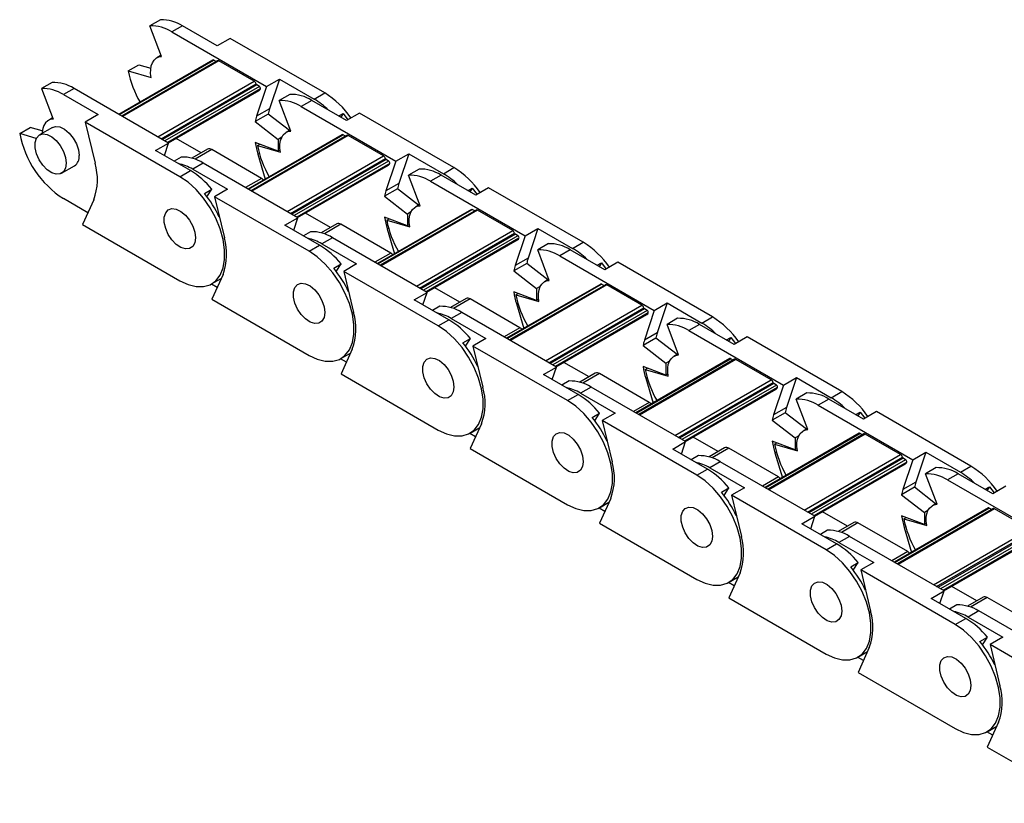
# Model space of a CAD drawing. Header units: millimetres. Extents: x 19 to 819, y 19 to 629.
# Tile 5 of 9: x 604 to 657, y 543 to 585. Entities that reach past the tile are written whole.
import ezdxf

# ---------------------------------------------------------------- set-up
doc = ezdxf.new("R2010")
doc.units = ezdxf.units.MM
doc.header["$LTSCALE"] = 3

msp = doc.modelspace()

# ---------------------------------------------------------------- linework, layer by layer
for p, q in [((611.196, 584.962), (610.623, 584.631)), ((611.249, 582.976), (610.623, 584.631)), ((612.385, 584.632), (611.812, 584.302)), ((614.264, 583.548), (612.385, 584.632)), ((611.812, 584.302), (616.933, 581.345)), ((614.964, 583.952), (614.264, 583.548)), ((620.085, 580.995), (614.964, 583.952)), ((611.227, 583.035), (610.995, 582.901)), ((614.033, 582.778), (608.939, 579.837)), ((608.965, 579.822), (614.078, 582.774)), ((614.283, 582.742), (609.096, 579.747)), ((614.358, 582.734), (609.139, 579.722)), ((609.442, 582.188), (610.015, 582.519)), ((610.015, 582.519), (610.667, 582.33)), ((614.208, 582.698), (614.078, 582.774)), ((616.267, 581.632), (614.358, 582.734)), ((609.442, 582.188), (610.687, 581.828)), ((605.32, 581.569), (604.747, 581.239)), ((611.049, 578.62), (616.267, 581.632)), ((611.226, 578.517), (616.369, 581.486)), ((616.409, 581.428), (611.297, 578.476)), ((616.547, 581.348), (611.435, 578.397)), ((616.933, 581.345), (616.399, 579.732)), ((616.547, 581.348), (616.409, 581.428)), ((616.933, 581.345), (617.634, 581.75)), ((617.634, 581.75), (617.099, 580.136)), ((617.634, 581.75), (619.513, 580.665)), ((604.747, 581.239), (605.373, 579.584)), ((606.509, 581.24), (605.936, 580.91)), ((605.936, 580.91), (607.815, 579.825)), ((611.63, 578.284), (606.509, 581.24)), ((616.607, 581.214), (611.581, 578.312)), ((611.62, 578.29), (616.535, 581.127)), ((618.196, 580.92), (617.624, 580.59)), ((619.513, 580.665), (620.085, 580.995)), ((618.249, 578.935), (617.624, 580.59)), ((619.385, 580.591), (618.813, 580.261)), ((618.813, 580.261), (623.934, 577.304)), ((621.265, 579.506), (619.385, 580.591)), ((607.815, 579.825), (607.115, 579.421)), ((617.026, 579.853), (616.326, 579.449)), ((617.099, 580.136), (616.399, 579.732)), ((618.17, 578.96), (617.026, 579.853)), ((620.845, 579.749), (621.08, 579.884)), ((621.08, 579.884), (620.952, 579.687)), ((621.08, 579.884), (621.338, 579.549)), ((621.965, 579.911), (621.265, 579.506)), ((627.086, 576.954), (621.965, 579.911)), ((603.566, 578.796), (604.139, 579.126)), ((604.791, 578.938), (604.139, 579.126)), ((605.336, 579.132), (604.636, 578.728)), ((605.351, 579.642), (605.119, 579.509)), ((612.237, 576.464), (607.115, 579.421)), ((607.115, 579.421), (607.65, 577.19)), ((616.326, 579.449), (617.561, 578.485)), ((604.462, 578.536), (603.566, 578.796)), ((621.033, 578.737), (615.939, 575.796)), ((615.966, 575.781), (621.078, 578.732)), ((621.283, 578.701), (616.096, 575.706)), ((621.358, 578.693), (616.14, 575.681)), ((617.757, 578.598), (617.561, 578.485)), ((618.227, 578.993), (617.995, 578.86)), ((621.208, 578.657), (621.078, 578.732)), ((623.267, 577.591), (621.358, 578.693)), ((610.93, 577.88), (611.63, 578.284)), ((611.405, 577.605), (611.63, 578.284)), ((613.399, 577.752), (612.043, 578.534)), ((617.561, 577.848), (616.326, 578.309)), ((616.442, 578.147), (616.567, 578.219)), ((616.442, 578.147), (617.687, 577.786)), ((617.561, 578.485), (617.561, 577.848)), ((612.809, 576.795), (610.93, 577.88)), ((612.32, 577.528), (611.93, 577.303)), ((613.74, 577.949), (612.897, 577.462)), ((613.965, 577.927), (613.067, 577.408)), ((616.66, 576.372), (613.965, 577.927)), ((616.471, 577.675), (616.544, 577.718)), ((616.471, 577.675), (616.869, 576.333)), ((617.669, 577.91), (617.561, 577.848)), ((618.049, 574.578), (623.267, 577.591)), ((623.934, 577.304), (624.634, 577.708)), ((624.634, 577.708), (624.099, 576.095)), ((624.634, 577.708), (626.513, 576.624)), ((605.836, 576.649), (606.536, 577.053)), ((613.509, 577.199), (612.937, 576.868)), ((618.631, 574.243), (613.509, 577.199)), ((618.226, 574.476), (623.369, 577.445)), ((623.41, 577.386), (618.297, 574.435)), ((623.548, 577.307), (618.435, 574.355)), ((623.607, 577.173), (618.581, 574.271)), ((618.62, 574.249), (623.535, 577.086)), ((623.934, 577.304), (623.399, 575.691)), ((623.548, 577.307), (623.41, 577.386)), ((612.237, 576.464), (612.809, 576.795)), ((612.937, 576.868), (614.816, 575.784)), ((625.197, 576.879), (624.624, 576.549)), ((625.25, 574.893), (624.624, 576.549)), ((626.386, 576.55), (625.813, 576.219)), ((628.265, 575.465), (626.386, 576.55)), ((626.513, 576.624), (627.086, 576.954)), ((616.66, 576.372), (615.801, 575.876)), ((624.099, 576.095), (623.399, 575.691)), ((625.813, 576.219), (630.934, 573.263)), ((613.57, 575.549), (613.973, 575.782)), ((613.71, 575.374), (613.973, 575.782)), ((614.816, 575.784), (614.116, 575.379)), ((624.027, 575.812), (623.327, 575.408)), ((623.327, 575.408), (624.561, 574.443)), ((625.17, 574.919), (624.027, 575.812)), ((627.846, 575.707), (628.08, 575.843)), ((628.08, 575.843), (627.953, 575.645)), ((628.08, 575.843), (628.338, 575.507)), ((628.965, 575.869), (628.265, 575.465)), ((634.086, 572.913), (628.965, 575.869)), ((607.26, 574.512), (605.936, 575.276)), ((607.578, 575.216), (606.97, 573.871)), ((619.237, 572.423), (614.116, 575.379)), ((614.116, 575.379), (614.65, 573.149)), ((625.227, 574.952), (624.996, 574.818)), ((620.399, 573.711), (619.044, 574.493)), ((628.033, 574.696), (622.94, 571.755)), ((622.966, 571.74), (628.078, 574.691)), ((628.284, 574.659), (623.096, 571.665)), ((628.359, 574.652), (623.14, 571.639)), ((624.758, 574.557), (624.561, 574.443)), ((624.561, 574.443), (624.561, 573.806)), ((628.209, 574.616), (628.078, 574.691)), ((630.268, 573.55), (628.359, 574.652)), ((606.97, 573.871), (612.237, 570.83)), ((617.931, 573.839), (618.631, 574.243)), ((619.81, 572.754), (617.931, 573.839)), ((618.406, 573.564), (618.631, 574.243)), ((620.741, 573.908), (619.898, 573.421)), ((620.966, 573.886), (620.067, 573.367)), ((623.66, 572.33), (620.966, 573.886)), ((624.561, 573.806), (623.327, 574.268)), ((623.443, 574.105), (623.568, 574.178)), ((623.443, 574.105), (624.688, 573.745)), ((624.669, 573.869), (624.561, 573.806)), ((619.321, 573.487), (618.93, 573.262)), ((623.471, 573.634), (623.544, 573.676)), ((623.471, 573.634), (623.87, 572.292)), ((625.049, 570.537), (630.268, 573.55)), ((625.227, 570.435), (630.369, 573.404)), ((630.41, 573.345), (625.298, 570.394)), ((630.548, 573.265), (625.436, 570.314)), ((630.934, 573.263), (630.4, 571.649)), ((630.548, 573.265), (630.41, 573.345)), ((630.934, 573.263), (631.634, 573.667)), ((631.634, 573.667), (631.1, 572.053)), ((631.634, 573.667), (633.513, 572.582)), ((619.237, 572.423), (619.81, 572.754)), ((620.51, 573.158), (619.937, 572.827)), ((619.937, 572.827), (621.816, 571.742)), ((625.631, 570.201), (620.51, 573.158)), ((630.607, 573.131), (625.582, 570.23)), ((625.62, 570.207), (630.535, 573.045)), ((632.197, 572.838), (631.624, 572.507)), ((633.513, 572.582), (634.086, 572.913)), ((623.66, 572.33), (622.801, 571.835)), ((632.25, 570.852), (631.624, 572.507)), ((633.386, 572.509), (632.813, 572.178)), ((635.265, 571.424), (633.386, 572.509)), ((620.571, 571.508), (620.974, 571.74)), ((620.71, 571.332), (620.974, 571.74)), ((621.816, 571.742), (621.116, 571.338)), ((631.027, 571.771), (630.327, 571.366)), ((631.1, 572.053), (630.4, 571.649)), ((632.17, 570.878), (631.027, 571.771)), ((632.813, 572.178), (637.935, 569.222)), ((634.846, 571.666), (635.081, 571.802)), ((635.081, 571.802), (634.953, 571.604)), ((635.081, 571.802), (635.338, 571.466)), ((635.965, 571.828), (635.265, 571.424)), ((641.087, 568.872), (635.965, 571.828)), ((614.579, 571.175), (613.97, 569.83)), ((626.237, 568.382), (621.116, 571.338)), ((621.116, 571.338), (621.651, 569.108)), ((630.327, 571.366), (631.562, 570.402)), ((614.26, 570.47), (613.947, 570.651)), ((613.961, 570.659), (614.481, 570.959)), ((635.034, 570.654), (629.94, 567.714)), ((629.966, 567.699), (635.079, 570.65)), ((635.284, 570.618), (630.097, 567.623)), ((635.359, 570.611), (630.141, 567.598)), ((632.228, 570.911), (631.996, 570.777)), ((635.209, 570.575), (635.079, 570.65)), ((637.268, 569.508), (635.359, 570.611)), ((624.931, 569.797), (625.631, 570.201)), ((625.406, 569.523), (625.631, 570.201)), ((627.399, 569.669), (626.044, 570.452)), ((631.562, 569.765), (630.327, 570.227)), ((630.443, 570.064), (630.568, 570.137)), ((630.443, 570.064), (631.688, 569.704)), ((631.758, 570.515), (631.562, 570.402)), ((631.562, 570.402), (631.562, 569.765)), ((613.97, 569.83), (619.237, 566.789)), ((626.81, 568.713), (624.931, 569.797)), ((627.741, 569.867), (626.898, 569.38)), ((627.966, 569.844), (627.067, 569.325)), ((630.66, 568.289), (627.966, 569.844)), ((630.471, 569.593), (630.545, 569.635)), ((630.471, 569.593), (630.87, 568.251)), ((631.67, 569.827), (631.562, 569.765)), ((637.935, 569.222), (638.635, 569.626)), ((638.635, 569.626), (638.1, 568.012)), ((638.635, 569.626), (640.514, 568.541)), ((626.321, 569.446), (625.93, 569.22)), ((627.51, 569.117), (626.937, 568.786)), ((632.631, 566.16), (627.51, 569.117)), ((632.05, 566.496), (637.268, 569.508)), ((632.227, 566.394), (637.37, 569.362)), ((637.41, 569.304), (632.298, 566.353)), ((637.548, 569.224), (632.436, 566.273)), ((637.608, 569.09), (632.582, 566.189)), ((632.621, 566.166), (637.536, 569.004)), ((637.935, 569.222), (637.4, 567.608)), ((637.548, 569.224), (637.41, 569.304)), ((626.237, 568.382), (626.81, 568.713)), ((626.937, 568.786), (628.817, 567.701)), ((639.197, 568.797), (638.625, 568.466)), ((639.25, 566.811), (638.625, 568.466)), ((640.387, 568.468), (639.814, 568.137)), ((642.266, 567.383), (640.387, 568.468)), ((640.514, 568.541), (641.087, 568.872)), ((630.66, 568.289), (629.802, 567.794)), ((638.1, 568.012), (637.4, 567.608)), ((639.814, 568.137), (644.935, 565.181)), ((627.571, 567.466), (627.974, 567.699)), ((627.711, 567.291), (627.974, 567.699)), ((628.817, 567.701), (628.116, 567.297)), ((638.027, 567.729), (637.327, 567.325)), ((639.171, 566.836), (638.027, 567.729)), ((641.846, 567.625), (642.081, 567.76)), ((642.081, 567.76), (641.953, 567.563)), ((642.081, 567.76), (642.339, 567.425)), ((642.966, 567.787), (642.266, 567.383)), ((648.087, 564.83), (642.966, 567.787)), ((620.962, 566.618), (621.481, 566.918)), ((621.579, 567.134), (620.97, 565.788)), ((633.238, 564.341), (628.116, 567.297)), ((628.116, 567.297), (628.651, 565.066)), ((637.327, 567.325), (638.562, 566.361)), ((639.228, 566.87), (638.996, 566.736)), ((621.26, 566.429), (620.947, 566.61)), ((634.4, 565.628), (633.044, 566.411)), ((642.034, 566.613), (636.94, 563.673)), ((636.967, 563.657), (642.079, 566.609)), ((642.284, 566.577), (637.097, 563.582)), ((642.359, 566.569), (637.141, 563.557)), ((638.758, 566.474), (638.562, 566.361)), ((638.562, 566.361), (638.562, 565.724)), ((642.209, 566.534), (642.079, 566.609)), ((644.269, 565.467), (642.359, 566.569)), ((631.931, 565.756), (632.631, 566.16)), ((632.407, 565.482), (632.631, 566.16)), ((634.742, 565.826), (633.898, 565.339)), ((634.967, 565.803), (634.068, 565.284)), ((637.661, 564.248), (634.967, 565.803)), ((638.562, 565.724), (637.327, 566.185)), ((637.443, 566.023), (637.568, 566.095)), ((637.443, 566.023), (638.689, 565.663)), ((620.97, 565.788), (626.237, 562.748)), ((633.81, 564.671), (631.931, 565.756)), ((633.321, 565.405), (632.931, 565.179)), ((637.472, 565.552), (637.545, 565.594)), ((637.472, 565.552), (637.871, 564.21)), ((638.67, 565.786), (638.562, 565.724)), ((639.05, 562.455), (644.269, 565.467)), ((639.228, 562.352), (644.37, 565.321)), ((644.411, 565.263), (639.298, 562.311)), ((644.549, 565.183), (644.411, 565.263)), ((644.935, 565.181), (645.635, 565.585)), ((645.635, 565.585), (645.101, 563.971)), ((645.635, 565.585), (647.514, 564.5)), ((634.51, 565.075), (633.938, 564.745)), ((633.938, 564.745), (635.817, 563.66)), ((639.632, 562.119), (634.51, 565.075)), ((644.549, 565.183), (639.436, 562.232)), ((644.608, 565.049), (639.582, 562.148)), ((639.621, 562.125), (644.536, 564.962)), ((644.935, 565.181), (644.4, 563.567)), ((646.198, 564.756), (645.625, 564.425)), ((647.514, 564.5), (648.087, 564.83)), ((633.238, 564.341), (633.81, 564.671)), ((637.661, 564.248), (636.802, 563.752)), ((646.251, 562.77), (645.625, 564.425)), ((647.387, 564.426), (646.814, 564.096)), ((649.266, 563.342), (647.387, 564.426)), ((645.028, 563.688), (644.328, 563.284)), ((645.101, 563.971), (644.4, 563.567)), ((646.171, 562.795), (645.028, 563.688)), ((646.814, 564.096), (651.935, 561.139)), ((648.847, 563.584), (649.081, 563.719)), ((649.081, 563.719), (648.954, 563.522)), ((649.081, 563.719), (649.339, 563.384)), ((649.966, 563.746), (649.266, 563.342)), ((655.087, 560.789), (649.966, 563.746)), ((634.571, 563.425), (634.974, 563.658)), ((634.711, 563.25), (634.974, 563.658)), ((635.817, 563.66), (635.117, 563.256)), ((640.238, 560.299), (635.117, 563.256)), ((635.117, 563.256), (635.651, 561.025)), ((644.328, 563.284), (645.563, 562.32)), ((627.962, 562.577), (628.482, 562.877)), ((628.579, 563.093), (627.971, 561.747)), ((646.228, 562.828), (645.997, 562.695)), ((628.261, 562.388), (627.948, 562.569)), ((638.932, 561.715), (639.632, 562.119)), ((639.407, 561.441), (639.632, 562.119)), ((641.4, 561.587), (640.045, 562.37)), ((649.035, 562.572), (643.941, 559.631)), ((643.967, 559.616), (649.08, 562.567)), ((649.285, 562.536), (644.097, 559.541)), ((649.36, 562.528), (644.141, 559.516)), ((645.563, 561.683), (644.328, 562.144)), ((645.759, 562.433), (645.563, 562.32)), ((645.563, 562.32), (645.563, 561.683)), ((649.21, 562.492), (649.08, 562.567)), ((651.269, 561.426), (649.36, 562.528)), ((627.971, 561.747), (633.238, 558.707)), ((640.811, 560.63), (638.932, 561.715)), ((641.742, 561.784), (640.899, 561.297)), ((641.967, 561.762), (641.068, 561.243)), ((644.661, 560.207), (641.967, 561.762)), ((644.444, 561.982), (644.569, 562.054)), ((644.444, 561.982), (645.689, 561.621)), ((644.472, 561.51), (644.545, 561.553)), ((645.67, 561.745), (645.563, 561.683)), ((651.935, 561.139), (652.635, 561.543)), ((652.635, 561.543), (652.101, 559.93)), ((652.635, 561.543), (654.514, 560.459)), ((640.322, 561.363), (639.931, 561.138)), ((641.511, 561.034), (640.938, 560.704)), ((646.632, 558.078), (641.511, 561.034)), ((644.472, 561.51), (644.871, 560.168)), ((646.05, 558.414), (651.269, 561.426)), ((646.228, 558.311), (651.371, 561.28)), ((651.411, 561.221), (646.299, 558.27)), ((651.549, 561.142), (646.437, 558.191)), ((651.608, 561.008), (646.583, 558.106)), ((651.935, 561.139), (651.401, 559.526)), ((651.549, 561.142), (651.411, 561.221)), ((640.238, 560.299), (640.811, 560.63)), ((640.938, 560.704), (642.817, 559.619)), ((646.622, 558.084), (651.536, 560.921)), ((653.198, 560.714), (652.625, 560.384)), ((654.514, 560.459), (655.087, 560.789)), ((644.661, 560.207), (643.803, 559.711)), ((652.101, 559.93), (651.401, 559.526)), ((653.251, 558.728), (652.625, 560.384)), ((654.387, 560.385), (653.814, 560.055)), ((653.814, 560.055), (658.936, 557.098)), ((656.266, 559.3), (654.387, 560.385)), ((641.572, 559.384), (641.975, 559.617)), ((641.711, 559.209), (641.975, 559.617)), ((642.817, 559.619), (642.117, 559.215)), ((652.028, 559.647), (651.328, 559.243)), ((653.171, 558.754), (652.028, 559.647)), ((655.847, 559.542), (656.082, 559.678)), ((656.082, 559.678), (655.954, 559.481)), ((656.082, 559.678), (656.339, 559.342)), ((656.966, 559.704), (656.266, 559.3)), ((635.58, 559.051), (634.971, 557.706)), ((647.238, 556.258), (642.117, 559.215)), ((642.117, 559.215), (642.652, 556.984)), ((651.328, 559.243), (652.563, 558.278)), ((635.261, 558.347), (634.948, 558.527)), ((634.963, 558.536), (635.482, 558.836)), ((648.401, 557.546), (647.045, 558.328)), ((656.035, 558.531), (650.941, 555.59)), ((650.968, 555.575), (656.08, 558.526)), ((656.285, 558.494), (651.098, 555.5)), ((656.36, 558.487), (651.142, 555.474)), ((652.759, 558.392), (652.563, 558.278)), ((653.229, 558.787), (652.997, 558.653)), ((656.21, 558.451), (656.08, 558.526)), ((658.269, 557.385), (656.36, 558.487)), ((645.932, 557.674), (646.632, 558.078)), ((646.407, 557.399), (646.632, 558.078)), ((652.563, 557.642), (651.328, 558.103)), ((651.444, 557.941), (651.569, 558.013)), ((651.444, 557.941), (652.689, 557.58)), ((652.563, 558.278), (652.563, 557.642)), ((634.971, 557.706), (640.238, 554.665)), ((647.811, 556.589), (645.932, 557.674)), ((647.322, 557.322), (646.932, 557.097)), ((648.742, 557.743), (647.899, 557.256)), ((648.967, 557.721), (648.068, 557.202)), ((651.661, 556.166), (648.967, 557.721)), ((651.472, 557.469), (651.546, 557.512)), ((651.472, 557.469), (651.871, 556.127)), ((652.671, 557.704), (652.563, 557.642)), ((653.051, 554.372), (658.269, 557.385)), ((648.511, 556.993), (647.938, 556.662)), ((653.632, 554.037), (648.511, 556.993)), ((653.228, 554.27), (658.371, 557.239)), ((658.412, 557.18), (653.299, 554.229)), ((658.549, 557.101), (653.437, 554.149)), ((658.609, 556.966), (653.583, 554.065)), ((653.622, 554.043), (658.537, 556.88)), ((647.238, 556.258), (647.811, 556.589)), ((647.938, 556.662), (649.818, 555.577)), ((651.661, 556.166), (650.803, 555.67)), ((648.572, 555.343), (648.975, 555.575)), ((648.712, 555.167), (648.975, 555.575)), ((649.818, 555.577), (649.118, 555.173)), ((654.239, 552.217), (649.118, 555.173)), ((649.118, 555.173), (649.652, 552.943)), ((641.963, 554.494), (642.482, 554.794)), ((642.58, 555.01), (641.971, 553.665)), ((642.261, 554.306), (641.948, 554.486)), ((655.401, 553.505), (654.045, 554.287)), ((641.971, 553.665), (647.238, 550.624)), ((652.932, 553.632), (653.632, 554.037)), ((654.811, 552.548), (652.932, 553.632)), ((653.408, 553.358), (653.632, 554.037)), ((655.743, 553.702), (654.899, 553.215)), ((655.968, 553.68), (655.069, 553.161)), ((658.662, 552.124), (655.968, 553.68)), ((654.322, 553.281), (653.932, 553.055)), ((654.239, 552.217), (654.811, 552.548)), ((655.512, 552.952), (654.939, 552.621)), ((654.939, 552.621), (656.818, 551.536)), ((660.633, 549.995), (655.512, 552.952)), ((655.572, 551.302), (655.976, 551.534)), ((655.712, 551.126), (655.976, 551.534)), ((656.818, 551.536), (656.118, 551.132)), ((649.58, 550.969), (648.972, 549.623)), ((661.239, 548.176), (656.118, 551.132)), ((656.118, 551.132), (656.652, 548.901)), ((649.262, 550.264), (648.949, 550.445)), ((648.963, 550.453), (649.483, 550.753)), ((648.972, 549.623), (654.239, 546.583)), ((655.964, 546.412), (656.483, 546.712)), ((656.581, 546.928), (655.972, 545.582)), ((656.262, 546.223), (655.949, 546.404)), ((655.972, 545.582), (661.239, 542.542))]:
    msp.add_line(p, q)
at = {"flags": 128}
for points in [[(610.687, 581.828), (610.659, 582.057), (610.661, 582.271), (610.693, 582.465), (610.754, 582.634), (610.843, 582.772), (610.957, 582.877), (611.094, 582.945), (611.249, 582.976)], [(605.373, 579.584), (605.218, 579.553), (605.081, 579.485), (604.967, 579.38), (604.878, 579.242), (604.817, 579.073), (604.785, 578.879), (604.781, 578.811)], [(605.336, 579.132), (605.512, 579.186), (605.747, 579.157), (606, 579.033), (606.246, 578.826), (606.465, 578.553), (606.637, 578.24), (606.747, 577.913), (606.785, 577.603)], [(606.085, 577.199), (606.047, 576.932), (605.937, 576.732), (605.765, 576.617), (605.546, 576.597), (605.3, 576.675), (605.047, 576.842), (604.812, 577.085), (604.614, 577.381), (604.472, 577.705), (604.397, 578.027), (604.397, 578.319), (604.472, 578.555), (604.614, 578.714), (604.812, 578.782), (605.047, 578.753), (605.3, 578.629), (605.546, 578.422), (605.765, 578.149), (605.937, 577.836), (606.047, 577.509), (606.085, 577.199)], [(617.687, 577.786), (617.659, 578.016), (617.661, 578.23), (617.693, 578.424), (617.755, 578.592), (617.843, 578.731), (617.958, 578.836), (618.094, 578.904), (618.249, 578.935)], [(612.237, 570.83), (612.685, 570.619), (613.118, 570.512), (613.521, 570.511), (613.88, 570.617), (614.183, 570.826), (614.42, 571.131), (614.583, 571.522), (614.666, 571.985), (614.666, 572.505), (614.583, 573.064), (614.42, 573.642), (614.183, 574.221), (613.88, 574.78), (613.521, 575.301), (613.118, 575.765), (612.685, 576.158), (612.237, 576.464)], [(616.776, 576.279), (616.722, 576.329), (616.66, 576.372)], [(624.688, 573.745), (624.66, 573.975), (624.662, 574.189), (624.694, 574.383), (624.755, 574.551), (624.844, 574.69), (624.958, 574.794), (625.094, 574.863), (625.25, 574.893)], [(613.085, 573.157), (613.047, 572.89), (612.938, 572.691), (612.766, 572.576), (612.547, 572.556), (612.3, 572.634), (612.048, 572.801), (611.812, 573.044), (611.615, 573.34), (611.472, 573.663), (611.398, 573.986), (611.398, 574.278), (611.472, 574.514), (611.615, 574.673), (611.812, 574.741), (612.048, 574.712), (612.3, 574.588), (612.547, 574.38), (612.766, 574.108), (612.938, 573.794), (613.047, 573.468), (613.085, 573.157)], [(613.085, 573.157), (613.047, 572.89), (612.938, 572.691), (612.766, 572.576), (612.547, 572.556), (612.3, 572.634), (612.048, 572.801), (611.812, 573.044), (611.615, 573.34), (611.472, 573.663), (611.398, 573.986), (611.398, 574.278), (611.472, 574.514), (611.615, 574.673), (611.812, 574.741), (612.048, 574.712), (612.3, 574.588), (612.547, 574.38), (612.766, 574.108), (612.938, 573.794), (613.047, 573.468), (613.085, 573.157)], [(619.237, 566.789), (619.685, 566.578), (620.118, 566.47), (620.521, 566.47), (620.88, 566.575), (621.184, 566.785), (621.421, 567.09), (621.583, 567.481), (621.666, 567.944), (621.666, 568.464), (621.583, 569.022), (621.421, 569.601), (621.184, 570.18), (620.88, 570.739), (620.521, 571.26), (620.118, 571.724), (619.685, 572.116), (619.237, 572.423)], [(623.776, 572.238), (623.722, 572.288), (623.66, 572.33)], [(620.085, 569.116), (620.048, 568.849), (619.938, 568.649), (619.766, 568.535), (619.547, 568.515), (619.3, 568.592), (619.048, 568.76), (618.813, 569.002), (618.615, 569.299), (618.472, 569.622), (618.398, 569.944), (618.398, 570.236), (618.472, 570.472), (618.615, 570.632), (618.813, 570.7), (619.048, 570.67), (619.3, 570.547), (619.547, 570.339), (619.766, 570.067), (619.938, 569.753), (620.048, 569.427), (620.085, 569.116)], [(620.085, 569.116), (620.048, 568.849), (619.938, 568.649), (619.766, 568.535), (619.547, 568.515), (619.3, 568.592), (619.048, 568.76), (618.813, 569.002), (618.615, 569.299), (618.472, 569.622), (618.398, 569.944), (618.398, 570.236), (618.472, 570.472), (618.615, 570.632), (618.813, 570.7), (619.048, 570.67), (619.3, 570.547), (619.547, 570.339), (619.766, 570.067), (619.938, 569.753), (620.048, 569.427), (620.085, 569.116)], [(631.688, 569.704), (631.66, 569.933), (631.662, 570.148), (631.694, 570.342), (631.755, 570.51), (631.844, 570.648), (631.958, 570.753), (632.095, 570.822), (632.25, 570.852)], [(626.237, 562.748), (626.686, 562.537), (627.119, 562.429), (627.522, 562.428), (627.881, 562.534), (628.184, 562.743), (628.421, 563.048), (628.584, 563.439), (628.666, 563.903), (628.666, 564.422), (628.584, 564.981), (628.421, 565.56), (628.184, 566.139), (627.881, 566.698), (627.522, 567.219), (627.119, 567.683), (626.686, 568.075), (626.237, 568.382)], [(630.776, 568.197), (630.722, 568.246), (630.66, 568.289)], [(627.086, 565.075), (627.048, 564.808), (626.938, 564.608), (626.766, 564.493), (626.547, 564.474), (626.301, 564.551), (626.048, 564.719), (625.813, 564.961), (625.615, 565.257), (625.473, 565.581), (625.398, 565.903), (625.398, 566.195), (625.473, 566.431), (625.615, 566.59), (625.813, 566.658), (626.048, 566.629), (626.301, 566.505), (626.547, 566.298), (626.766, 566.025), (626.938, 565.712), (627.048, 565.386), (627.086, 565.075)], [(627.086, 565.075), (627.048, 564.808), (626.938, 564.608), (626.766, 564.493), (626.547, 564.474), (626.301, 564.551), (626.048, 564.719), (625.813, 564.961), (625.615, 565.257), (625.473, 565.581), (625.398, 565.903), (625.398, 566.195), (625.473, 566.431), (625.615, 566.59), (625.813, 566.658), (626.048, 566.629), (626.301, 566.505), (626.547, 566.298), (626.766, 566.025), (626.938, 565.712), (627.048, 565.386), (627.086, 565.075)], [(638.689, 565.663), (638.66, 565.892), (638.662, 566.107), (638.694, 566.3), (638.756, 566.469), (638.845, 566.607), (638.959, 566.712), (639.095, 566.781), (639.25, 566.811)], [(633.238, 558.707), (633.686, 558.496), (634.119, 558.388), (634.522, 558.387), (634.881, 558.493), (635.184, 558.702), (635.421, 559.007), (635.584, 559.398), (635.667, 559.861), (635.667, 560.381), (635.584, 560.94), (635.421, 561.519), (635.184, 562.097), (634.881, 562.657), (634.522, 563.177), (634.119, 563.642), (633.686, 564.034), (633.238, 564.341)], [(637.777, 564.155), (637.723, 564.205), (637.661, 564.248)], [(634.086, 561.034), (634.048, 560.767), (633.939, 560.567), (633.767, 560.452), (633.548, 560.433), (633.301, 560.51), (633.049, 560.677), (632.813, 560.92), (632.616, 561.216), (632.473, 561.54), (632.399, 561.862), (632.399, 562.154), (632.473, 562.39), (632.616, 562.549), (632.813, 562.617), (633.049, 562.588), (633.301, 562.464), (633.548, 562.257), (633.767, 561.984), (633.939, 561.671), (634.048, 561.344), (634.086, 561.034)], [(634.086, 561.034), (634.048, 560.767), (633.939, 560.567), (633.767, 560.452), (633.548, 560.433), (633.301, 560.51), (633.049, 560.677), (632.813, 560.92), (632.616, 561.216), (632.473, 561.54), (632.399, 561.862), (632.399, 562.154), (632.473, 562.39), (632.616, 562.549), (632.813, 562.617), (633.049, 562.588), (633.301, 562.464), (633.548, 562.257), (633.767, 561.984), (633.939, 561.671), (634.048, 561.344), (634.086, 561.034)], [(645.689, 561.621), (645.661, 561.851), (645.663, 562.065), (645.695, 562.259), (645.756, 562.428), (645.845, 562.566), (645.959, 562.671), (646.095, 562.739), (646.251, 562.77)], [(640.238, 554.665), (640.686, 554.454), (641.119, 554.347), (641.522, 554.346), (641.882, 554.452), (642.185, 554.661), (642.422, 554.966), (642.584, 555.357), (642.667, 555.82), (642.667, 556.34), (642.584, 556.899), (642.422, 557.477), (642.185, 558.056), (641.882, 558.615), (641.522, 559.136), (641.119, 559.6), (640.686, 559.993), (640.238, 560.299)], [(644.777, 560.114), (644.723, 560.164), (644.661, 560.207)], [(641.087, 556.993), (641.049, 556.725), (640.939, 556.526), (640.767, 556.411), (640.548, 556.391), (640.301, 556.469), (640.049, 556.636), (639.814, 556.879), (639.616, 557.175), (639.474, 557.499), (639.399, 557.821), (639.399, 558.113), (639.474, 558.349), (639.616, 558.508), (639.814, 558.576), (640.049, 558.547), (640.301, 558.423), (640.548, 558.216), (640.767, 557.943), (640.939, 557.63), (641.049, 557.303), (641.087, 556.993)], [(641.087, 556.993), (641.049, 556.725), (640.939, 556.526), (640.767, 556.411), (640.548, 556.391), (640.301, 556.469), (640.049, 556.636), (639.814, 556.879), (639.616, 557.175), (639.474, 557.499), (639.399, 557.821), (639.399, 558.113), (639.474, 558.349), (639.616, 558.508), (639.814, 558.576), (640.049, 558.547), (640.301, 558.423), (640.548, 558.216), (640.767, 557.943), (640.939, 557.63), (641.049, 557.303), (641.087, 556.993)], [(652.689, 557.58), (652.661, 557.81), (652.663, 558.024), (652.695, 558.218), (652.756, 558.386), (652.845, 558.525), (652.959, 558.63), (653.096, 558.698), (653.251, 558.728)], [(647.238, 550.624), (647.687, 550.413), (648.12, 550.306), (648.523, 550.305), (648.882, 550.411), (649.185, 550.62), (649.422, 550.925), (649.585, 551.316), (649.667, 551.779), (649.667, 552.299), (649.585, 552.858), (649.422, 553.436), (649.185, 554.015), (648.882, 554.574), (648.523, 555.095), (648.12, 555.559), (647.687, 555.951), (647.238, 556.258)], [(651.778, 556.073), (651.723, 556.123), (651.661, 556.166)], [(648.087, 552.951), (648.049, 552.684), (647.939, 552.484), (647.767, 552.37), (647.548, 552.35), (647.302, 552.427), (647.05, 552.595), (646.814, 552.837), (646.616, 553.134), (646.474, 553.457), (646.399, 553.779), (646.399, 554.072), (646.474, 554.308), (646.616, 554.467), (646.814, 554.535), (647.05, 554.505), (647.302, 554.382), (647.548, 554.174), (647.767, 553.902), (647.939, 553.588), (648.049, 553.262), (648.087, 552.951)], [(648.087, 552.951), (648.049, 552.684), (647.939, 552.484), (647.767, 552.37), (647.548, 552.35), (647.302, 552.427), (647.05, 552.595), (646.814, 552.837), (646.616, 553.134), (646.474, 553.457), (646.399, 553.779), (646.399, 554.072), (646.474, 554.308), (646.616, 554.467), (646.814, 554.535), (647.05, 554.505), (647.302, 554.382), (647.548, 554.174), (647.767, 553.902), (647.939, 553.588), (648.049, 553.262), (648.087, 552.951)], [(654.239, 546.583), (654.687, 546.372), (655.12, 546.264), (655.523, 546.263), (655.882, 546.369), (656.186, 546.578), (656.422, 546.884), (656.585, 547.274), (656.668, 547.738), (656.668, 548.258), (656.585, 548.816), (656.422, 549.395), (656.186, 549.974), (655.882, 550.533), (655.523, 551.054), (655.12, 551.518), (654.687, 551.91), (654.239, 552.217)], [(655.087, 548.91), (655.05, 548.643), (654.94, 548.443), (654.768, 548.328), (654.549, 548.309), (654.302, 548.386), (654.05, 548.554), (653.814, 548.796), (653.617, 549.093), (653.474, 549.416), (653.4, 549.738), (653.4, 550.03), (653.474, 550.266), (653.617, 550.425), (653.814, 550.493), (654.05, 550.464), (654.302, 550.34), (654.549, 550.133), (654.768, 549.861), (654.94, 549.547), (655.05, 549.221), (655.087, 548.91)], [(655.087, 548.91), (655.05, 548.643), (654.94, 548.443), (654.768, 548.328), (654.549, 548.309), (654.302, 548.386), (654.05, 548.554), (653.814, 548.796), (653.617, 549.093), (653.474, 549.416), (653.4, 549.738), (653.4, 550.03), (653.474, 550.266), (653.617, 550.425), (653.814, 550.493), (654.05, 550.464), (654.302, 550.34), (654.549, 550.133), (654.768, 549.861), (654.94, 549.547), (655.05, 549.221), (655.087, 548.91)]]:
    msp.add_lwpolyline(points, dxfattribs=at)
for centre, radius, start, end in [((610.67, 582.489), 2.142, 57.7925, 91.2624), ((611.243, 582.82), 2.142, 57.7925, 91.2624), ((614.052, 582.739), 0.0436, 53.1338, 115.5558), ((614.314, 582.674), 0.0745, 53.9734, 114.7161), ((614.85, 583.27), 5.515, 191.3163, 210.1809), ((605.367, 579.428), 2.142, 57.7925, 91.2624), ((616.139, 581.435), 0.235, 12.558, 57.0724), ((616.46, 581.506), 0.094, 192.558, 237.0724), ((616.483, 581.239), 0.126, 348.3097, 59.4783), ((604.794, 579.097), 2.142, 57.7925, 91.2624), ((616.446, 581.275), 0.172, 301.1243, 339.3097), ((618.244, 578.779), 2.142, 57.7925, 91.2624), ((617.584, 576.934), 4.77, 34.6556, 58.3654), ((617.671, 578.448), 2.142, 57.7925, 91.2624), ((617.438, 577.151), 4.081, 45.644, 59.4327), ((618.516, 579.036), 2.228, 161.8022, 169.3189), ((619.216, 579.44), 2.228, 161.8022, 169.3189), ((608.876, 579.813), 5.406, 190.8461, 237.0662), ((621.052, 578.697), 0.0436, 53.1338, 115.5558), ((621.314, 578.633), 0.0745, 53.9734, 114.7161), ((621.139, 579.073), 4.873, 189.0171, 196.6655), ((621.85, 579.229), 5.515, 191.3163, 210.1809), ((606.2, 577.536), 0.588, 304.8223, 6.4898), ((612.368, 575.386), 2.142, 57.7925, 91.2624), ((613.834, 577.743), 0.226, 54.3824, 114.3071), ((623.14, 577.394), 0.235, 12.558, 57.0724), ((604.642, 576.311), 3.133, 339.5507, 16.2934), ((611.668, 574.754), 2.465, 59.0381, 78.5184), ((623.461, 577.465), 0.094, 192.558, 237.0724), ((623.446, 577.233), 0.172, 301.1243, 339.3097), ((623.484, 577.198), 0.126, 348.3097, 59.4783), ((610.524, 572.994), 4.435, 38.938, 58.9789), ((624.671, 574.407), 2.142, 57.7925, 91.2624), ((625.244, 574.737), 2.142, 57.7925, 91.2624), ((624.438, 573.11), 4.081, 45.644, 59.4327), ((624.584, 572.893), 4.77, 34.6556, 58.3654), ((626.216, 575.399), 2.228, 161.8022, 169.3189), ((609.021, 571.79), 5.901, 24.8355, 39.5695), ((625.516, 574.995), 2.228, 161.8022, 169.3189), ((628.052, 574.656), 0.0436, 53.1338, 115.5558), ((628.315, 574.592), 0.0745, 53.9734, 114.7161), ((620.834, 573.702), 0.226, 54.3824, 114.3071), ((628.139, 575.032), 4.873, 189.0171, 196.6655), ((628.851, 575.188), 5.515, 191.3163, 210.1809), ((619.368, 571.345), 2.142, 57.7925, 91.2624), ((630.14, 573.352), 0.235, 12.558, 57.0724), ((630.461, 573.424), 0.094, 192.558, 237.0724), ((630.484, 573.157), 0.126, 348.3097, 59.4783), ((611.643, 572.27), 3.133, 339.5507, 16.2934), ((618.669, 570.713), 2.465, 59.0381, 78.5184), ((617.524, 568.953), 4.435, 38.938, 58.9789), ((630.446, 573.192), 0.172, 301.1243, 339.3097), ((632.244, 570.696), 2.142, 57.7925, 91.2624), ((631.584, 568.852), 4.77, 34.6556, 58.3654), ((631.672, 570.365), 2.142, 57.7925, 91.2624), ((631.438, 569.069), 4.081, 45.644, 59.4327), ((633.217, 571.358), 2.228, 161.8022, 169.3189), ((616.022, 567.748), 5.901, 24.8355, 39.5695), ((632.517, 570.953), 2.228, 161.8022, 169.3189), ((635.053, 570.615), 0.0436, 53.1338, 115.5558), ((635.315, 570.55), 0.0745, 53.9734, 114.7161), ((635.139, 570.99), 4.873, 189.0171, 196.6655), ((635.851, 571.146), 5.515, 191.3163, 210.1809), ((627.834, 569.66), 0.226, 54.3824, 114.3071), ((618.643, 568.228), 3.133, 339.5507, 16.2934), ((625.669, 566.672), 2.465, 59.0381, 78.5184), ((626.368, 567.304), 2.142, 57.7925, 91.2624), ((637.14, 569.311), 0.235, 12.558, 57.0724), ((637.462, 569.383), 0.094, 192.558, 237.0724), ((637.447, 569.151), 0.172, 301.1243, 339.3097), ((637.484, 569.116), 0.126, 348.3097, 59.4783), ((624.525, 564.912), 4.435, 38.938, 58.9789), ((638.672, 566.324), 2.142, 57.7925, 91.2624), ((639.245, 566.655), 2.142, 57.7925, 91.2624), ((638.439, 565.027), 4.081, 45.644, 59.4327), ((638.585, 564.81), 4.77, 34.6556, 58.3654), ((640.217, 567.316), 2.228, 161.8022, 169.3189), ((623.022, 563.707), 5.901, 24.8355, 39.5695), ((639.517, 566.912), 2.228, 161.8022, 169.3189), ((642.053, 566.574), 0.0436, 53.1338, 115.5558), ((642.316, 566.509), 0.0745, 53.9734, 114.7161), ((634.835, 565.619), 0.226, 54.3824, 114.3071), ((642.14, 566.949), 4.873, 189.0171, 196.6655), ((642.851, 567.105), 5.515, 191.3163, 210.1809), ((633.369, 563.263), 2.142, 57.7925, 91.2624), ((644.141, 565.27), 0.235, 12.558, 57.0724), ((644.462, 565.342), 0.094, 192.558, 237.0724), ((625.644, 564.187), 3.133, 339.5507, 16.2934), ((632.669, 562.631), 2.465, 59.0381, 78.5184), ((644.447, 565.11), 0.172, 301.1243, 339.3097), ((644.485, 565.074), 0.126, 348.3097, 59.4783), ((646.245, 562.614), 2.142, 57.7925, 91.2624), ((645.585, 560.769), 4.77, 34.6556, 58.3654), ((631.525, 560.871), 4.435, 38.938, 58.9789), ((645.672, 562.283), 2.142, 57.7925, 91.2624), ((645.439, 560.986), 4.081, 45.644, 59.4327), ((647.217, 563.275), 2.228, 161.8022, 169.3189), ((630.022, 559.666), 5.901, 24.8355, 39.5695), ((646.517, 562.871), 2.228, 161.8022, 169.3189), ((649.14, 562.908), 4.873, 189.0171, 196.6655), ((649.053, 562.533), 0.0436, 53.1338, 115.5558), ((649.316, 562.468), 0.0745, 53.9734, 114.7161), ((641.835, 561.578), 0.226, 54.3824, 114.3071), ((649.852, 563.064), 5.515, 191.3163, 210.1809), ((632.644, 560.146), 3.133, 339.5507, 16.2934), ((639.67, 558.589), 2.465, 59.0381, 78.5184), ((640.369, 559.221), 2.142, 57.7925, 91.2624), ((651.141, 561.229), 0.235, 12.558, 57.0724), ((651.462, 561.3), 0.094, 192.558, 237.0724), ((651.447, 561.069), 0.172, 301.1243, 339.3097), ((651.485, 561.033), 0.126, 348.3097, 59.4783), ((638.525, 556.829), 4.435, 38.938, 58.9789), ((653.245, 558.572), 2.142, 57.7925, 91.2624), ((652.585, 556.728), 4.77, 34.6556, 58.3654), ((654.218, 559.234), 2.228, 161.8022, 169.3189), ((652.673, 558.242), 2.142, 57.7925, 91.2624), ((652.439, 556.945), 4.081, 45.644, 59.4327), ((653.518, 558.83), 2.228, 161.8022, 169.3189), ((637.023, 555.625), 5.901, 24.8355, 39.5695), ((656.054, 558.491), 0.0436, 53.1338, 115.5558), ((656.316, 558.427), 0.0745, 53.9734, 114.7161), ((656.141, 558.867), 4.873, 189.0171, 196.6655), ((656.852, 559.023), 5.515, 191.3163, 210.1809), ((647.369, 555.18), 2.142, 57.7925, 91.2624), ((648.835, 557.537), 0.226, 54.3824, 114.3071), ((639.644, 556.105), 3.133, 339.5507, 16.2934), ((646.67, 554.548), 2.465, 59.0381, 78.5184), ((645.526, 552.788), 4.435, 38.938, 58.9789), ((644.023, 551.583), 5.901, 24.8355, 39.5695), ((655.836, 553.496), 0.226, 54.3824, 114.3071), ((654.37, 551.139), 2.142, 57.7925, 91.2624), ((646.645, 552.064), 3.133, 339.5507, 16.2934), ((653.67, 550.507), 2.465, 59.0381, 78.5184), ((652.526, 548.747), 4.435, 38.938, 58.9789), ((651.023, 547.542), 5.901, 24.8355, 39.5695), ((653.645, 548.022), 3.133, 339.5507, 16.2934)]:
    msp.add_arc(centre, radius, start, end)

doc.saveas('drawing.dxf')
